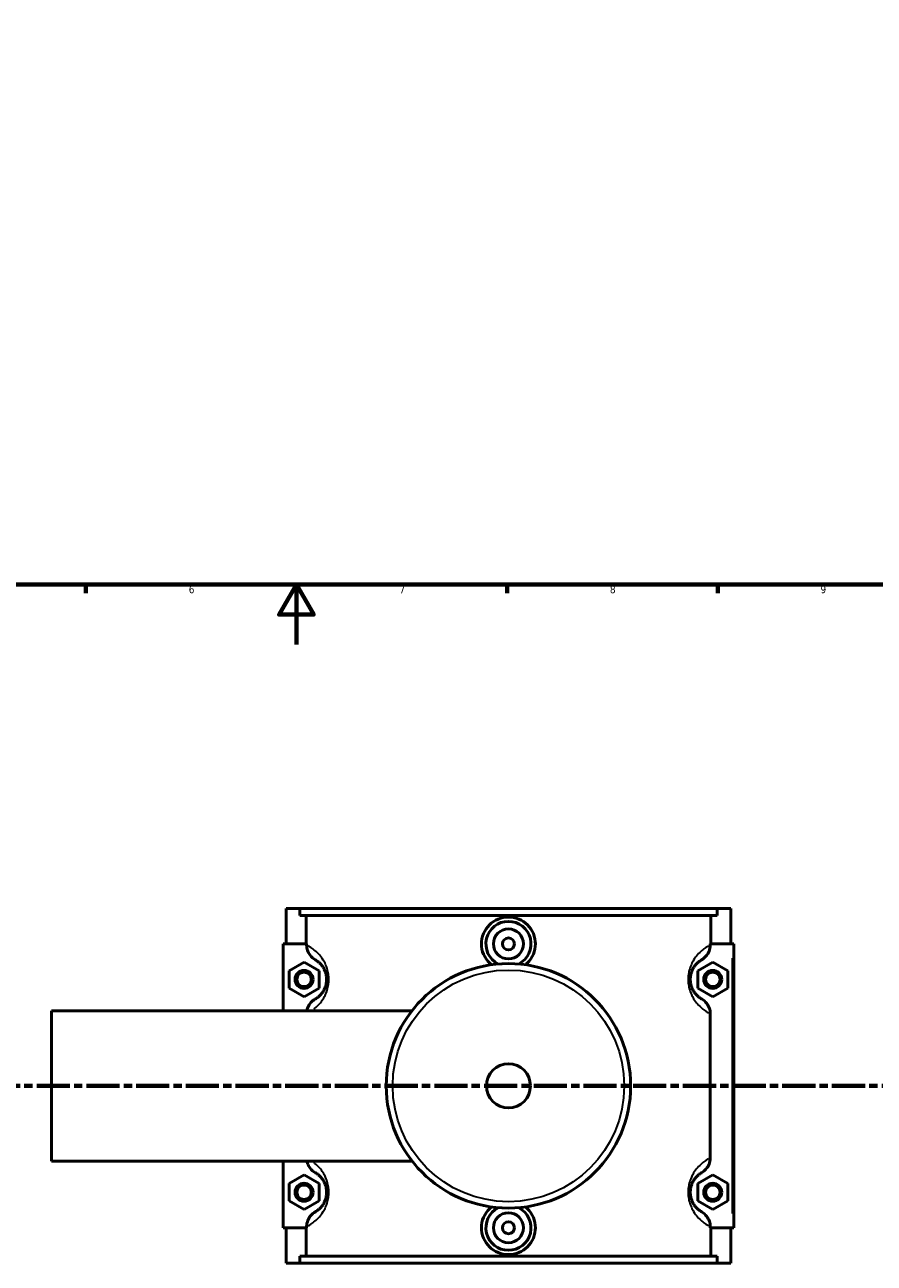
# Model space of a CAD drawing. Header units: millimetres. Extents: x 0 to 964, y -206 to 1211.
# Tile 3 of 8: x 330 to 613, y -206 to 206. Entities that reach past the tile are written whole.
import ezdxf

# ---------------------------------------------------------------- set-up
doc = ezdxf.new("R2010")
doc.units = ezdxf.units.MM
doc.linetypes.add('CHAIN', pattern=[0.3543, 0.2362, -0.0295, 0.0591, -0.0295])
for name, color, linetype, lineweight in [('Border (ISO)', 7, 'Continuous', 70), ('Section Line (ISO)', 7, 'CHAIN', 70), ('Visible (ISO)', 7, 'Continuous', 50), ('Visible Narrow (ISO)', 7, 'Continuous', 35)]:
    doc.layers.add(name, color=color, linetype=linetype, lineweight=lineweight)
doc.styles.add('Label Text (ISO)', font='tahoma.ttf')
doc.styles.add('Note Text (ISO)', font='tahoma.ttf')

# ---------------------------------------------------------------- blocks, each defined once
blk = doc.blocks.new('Borders Default Border')
at = {"layer": 'Border (ISO)'}
for p, q in [((350.42, 20), (350.42, 17.1)), ((490.58, 20), (490.58, 17.1)), ((560.67, 20), (560.67, 17.1))]:
    blk.add_line(p, q, dxfattribs=at)
at = {"layer": 'Border (ISO)', "flags": 128}
for points in [[(20, 20), (20, 574), (821, 574), (821, 20), (20, 20)], [(420.5, 0), (420.5, 20), (414.73, 10), (426.27, 10), (420.5, 20)]]:
    blk.add_lwpolyline(points, dxfattribs=at)
at = {"layer": 'Border (ISO)', "color": 232, "true_color": 0xca0064, "char_height": 2.5, "attachment_point": 7, "style": 'Note Text (ISO)'}
for s, insert in [('6', (384.66, 17.05)), ('7', (454.77, 17.1)), ('8', (524.81, 17.04)), ('9', (594.88, 17.05))]:
    blk.add_mtext(s, dxfattribs=dict(at, insert=insert))
blk = doc.blocks.new('2dTransSection0')
at = {"layer": 'Section Line (ISO)', "linetype": 'CHAIN', "ltscale": 46.681}
blk.add_line((284.45, -146.75), (708.87, -146.75), dxfattribs=at)
at = {"layer": 'Section Line (ISO)', "linetype": 'Continuous', "lineweight": 140}
for p, q in [((284.45, -146.75), (295.39, -146.75)), ((697.93, -146.75), (708.87, -146.75))]:
    blk.add_line(p, q, dxfattribs=at)
at = {"layer": 'Section Line (ISO)', "linetype": 'Continuous'}
for p, q in [((289.92, -146.75), (289.42, -149.25)), ((289.92, -149.25), (289.92, -146.75)), ((290.42, -149.25), (289.92, -146.75)), ((703.4, -146.75), (702.9, -149.25)), ((703.4, -149.25), (703.4, -146.75)), ((703.9, -149.25), (703.4, -146.75)), ((289.42, -149.25), (290.42, -149.25)), ((289.92, -154.16), (289.92, -149.25)), ((702.9, -149.25), (703.9, -149.25)), ((703.4, -154.16), (703.4, -149.25))]:
    blk.add_line(p, q, dxfattribs=at)
at = {"layer": 'Section Line (ISO)', "linetype": 'Continuous', "flags": 128}
for points in [[(290.42, -149.25), (289.92, -146.75), (289.42, -149.25), (290.42, -149.25)], [(703.9, -149.25), (703.4, -146.75), (702.9, -149.25), (703.9, -149.25)]]:
    blk.add_lwpolyline(points, dxfattribs=at)
at = {"layer": 'Section Line (ISO)'}
for points in [[(290.42, -149.25), (289.92, -146.75), (289.42, -149.25), (290.42, -149.25)], [(703.9, -149.25), (703.4, -146.75), (702.9, -149.25), (703.9, -149.25)]]:
    blk.add_solid(points, dxfattribs=at)
at = {"layer": 'Section Line (ISO)', "char_height": 3.5, "attachment_point": 7, "style": 'Label Text (ISO)'}
for insert in [(288.43, -158.75), (701.91, -158.75)]:
    blk.add_mtext('A', dxfattribs=dict(at, insert=insert))

msp = doc.modelspace()

# ---------------------------------------------------------------- linework, layer by layer
at = {"layer": 'Visible (ISO)'}
for p, q in [((417.031, -87.754), (417.031, -99.554)), ((417.031, -87.754), (421.566, -87.754)), ((421.566, -87.754), (560.496, -87.754)), ((421.566, -90.114), (421.566, -87.754)), ((560.496, -90.114), (421.566, -90.114)), ((423.67, -99.554), (423.67, -90.114)), ((558.392, -99.554), (558.392, -90.114)), ((560.496, -87.754), (560.496, -90.114)), ((560.496, -87.754), (565.031, -87.754)), ((565.031, -87.754), (565.031, -99.554)), ((423.882, -99.554), (416.031, -99.554)), ((416.031, -99.554), (416.031, -121.754)), ((423.882, -99.554), (423.882, -99.94)), ((558.18, -99.94), (558.18, -99.554)), ((558.18, -99.554), (565.531, -99.554)), ((565.531, -99.554), (566.031, -99.554)), ((566.031, -193.954), (566.031, -99.554)), ((418.031, -108.467), (423.031, -105.581)), ((423.031, -105.581), (428.031, -108.467)), ((559.031, -105.581), (554.031, -108.467)), ((564.031, -108.467), (559.031, -105.581)), ((418.031, -114.241), (418.031, -108.467)), ((428.031, -108.467), (428.031, -114.241)), ((554.031, -108.467), (554.031, -114.241)), ((564.031, -114.241), (564.031, -108.467)), ((423.031, -117.128), (418.031, -114.241)), ((428.031, -114.241), (423.031, -117.128)), ((554.031, -114.241), (559.031, -117.128)), ((559.031, -117.128), (564.031, -114.241)), ((339.031, -171.754), (339.031, -121.754)), ((339.031, -121.754), (458.957, -121.754)), ((558.18, -170.74), (558.18, -122.768)), ((339.031, -171.754), (458.957, -171.754)), ((416.031, -171.754), (416.031, -193.954)), ((418.031, -179.267), (423.031, -176.381)), ((423.031, -176.381), (428.031, -179.267)), ((559.031, -176.381), (554.031, -179.267)), ((564.031, -179.267), (559.031, -176.381)), ((418.031, -185.041), (418.031, -179.267)), ((428.031, -179.267), (428.031, -185.041)), ((554.031, -179.267), (554.031, -185.041)), ((564.031, -185.041), (564.031, -179.267)), ((423.031, -187.928), (418.031, -185.041)), ((428.031, -185.041), (423.031, -187.928)), ((554.031, -185.041), (559.031, -187.928)), ((559.031, -187.928), (564.031, -185.041)), ((423.882, -193.568), (423.882, -193.954)), ((558.18, -193.954), (558.18, -193.568)), ((416.031, -193.954), (423.882, -193.954)), ((417.031, -193.954), (417.031, -205.754)), ((423.67, -203.394), (423.67, -193.954)), ((565.531, -193.954), (558.18, -193.954)), ((558.392, -203.394), (558.392, -193.954)), ((565.031, -193.954), (565.031, -205.754)), ((566.031, -193.954), (565.531, -193.954)), ((421.566, -205.754), (417.031, -205.754)), ((560.496, -203.394), (421.566, -203.394)), ((421.566, -205.754), (421.566, -203.394)), ((421.566, -205.754), (560.496, -205.754)), ((560.496, -203.394), (560.496, -205.754)), ((565.031, -205.754), (560.496, -205.754))]:
    msp.add_line(p, q, dxfattribs=at)
for centre, radius in [((491.031, -99.554), 5), ((491.031, -99.554), 2), ((491.031, -146.754), 40.667), ((423.031, -111.354), 3), ((423.031, -111.354), 2.4), ((559.031, -111.354), 3), ((559.031, -111.354), 2.4), ((491.031, -146.754), 7.32), ((423.031, -182.154), 3), ((423.031, -182.154), 2.4), ((559.031, -182.154), 3), ((559.031, -182.154), 2.4), ((491.031, -193.954), 5), ((491.031, -193.954), 2)]:
    msp.add_circle(centre, radius, dxfattribs=at)
for centre, start, end in [((491.031, -99.554), 297.09262, 242.90738), ((491.031, -193.954), 117.09262, 62.90738)]:
    msp.add_arc(centre, 7.5, start, end, dxfattribs=at)
for points, knots in [([(485.379, -106.481), (485.138, -106.288), (484.91, -106.085), (483.9, -105.083), (483.206, -104.08), (482.285, -101.879), (482.058, -100.68), (482.058, -98.429), (482.285, -97.23), (483.206, -95.028), (483.9, -94.025), (485.494, -92.445), (486.502, -91.762), (488.708, -90.855), (489.907, -90.632), (492.155, -90.632), (493.354, -90.855), (495.561, -91.762), (496.568, -92.445), (498.163, -94.025), (498.856, -95.028), (499.777, -97.23), (500.004, -98.429), (500.004, -99.554)], [1.9341947, 1.9341947, 1.9341947, 1.9341947, 2.0242649, 2.0242649, 2.3619433, 2.3619433, 2.6996216, 2.6996216, 3.0373, 3.0373, 3.3749784, 3.3749784, 3.7122055, 3.7122055, 4.0494325, 4.0494325, 4.3866595, 4.3866595, 4.7238865, 4.7238865, 5.0615649, 5.0615649, 5.3992433, 5.3992433, 5.3992433, 5.3992433]), ([(423.882, -99.94), (423.882, -100.549), (423.984, -101.154), (424.379, -102.305), (424.669, -102.844), (425.509, -103.948), (426.102, -104.467), (426.778, -104.857)], [-0.59925777, -0.59925777, -0.59925777, -0.59925777, -0.4163892, -0.4163892, -0.23390893, -0.23390893, 0, 0, 0, 0]), ([(500.004, -99.554), (500.004, -100.68), (499.777, -101.879), (498.856, -104.08), (498.163, -105.083), (497.152, -106.085), (496.924, -106.288), (496.684, -106.481)], [0, 0, 0, 0, 0.33767839, 0.33767839, 0.67535678, 0.67535678, 0.765427, 0.765427, 0.765427, 0.765427]), ([(555.285, -104.857), (555.84, -104.537), (556.34, -104.129), (557.191, -103.162), (557.535, -102.608), (558.042, -101.35), (558.18, -100.649), (558.18, -99.94)], [-0.59863365, -0.59863365, -0.59863365, -0.59863365, -0.40662265, -0.40662265, -0.21260395, -0.21260395, 0, 0, 0, 0]), ([(426.778, -104.857), (426.958, -104.961), (427.161, -105.088), (427.602, -105.402), (427.838, -105.587), (428.339, -106.044), (428.603, -106.316), (429.1, -106.932), (429.331, -107.26), (429.694, -107.899), (429.833, -108.177), (430.1, -108.821), (430.226, -109.195), (430.404, -109.934), (430.465, -110.291), (430.52, -110.887), (430.531, -111.121), (430.531, -111.354), (430.531, -111.588), (430.52, -111.821), (430.465, -112.418), (430.404, -112.774), (430.226, -113.514), (430.1, -113.887), (429.833, -114.531), (429.694, -114.809), (429.331, -115.449), (429.1, -115.776), (428.603, -116.393), (428.339, -116.664), (427.838, -117.121), (427.602, -117.306), (427.161, -117.621), (426.958, -117.748), (426.778, -117.851)], [0.6648642, 0.6648642, 0.6648642, 0.6648642, 1.0699097, 1.0699097, 1.4614269, 1.4614269, 1.8494861, 1.8494861, 2.1773524, 2.1773524, 2.390599, 2.390599, 2.6259193, 2.6259193, 2.8201987, 2.8201987, 2.9416233, 2.9416233, 2.9416233, 3.0630479, 3.0630479, 3.2573272, 3.2573272, 3.4926475, 3.4926475, 3.7058942, 3.7058942, 4.0337604, 4.0337604, 4.4218196, 4.4218196, 4.8133368, 4.8133368, 5.2183823, 5.2183823, 5.2183823, 5.2183823]), ([(555.285, -117.851), (555.105, -117.748), (554.901, -117.621), (554.46, -117.306), (554.224, -117.121), (553.724, -116.664), (553.459, -116.393), (552.963, -115.776), (552.732, -115.449), (552.368, -114.809), (552.229, -114.531), (551.962, -113.887), (551.837, -113.514), (551.659, -112.774), (551.598, -112.418), (551.542, -111.821), (551.531, -111.588), (551.531, -111.354), (551.531, -111.121), (551.542, -110.887), (551.598, -110.291), (551.659, -109.934), (551.837, -109.195), (551.962, -108.821), (552.229, -108.177), (552.368, -107.899), (552.732, -107.26), (552.963, -106.932), (553.459, -106.316), (553.724, -106.044), (554.224, -105.587), (554.46, -105.402), (554.901, -105.088), (555.105, -104.961), (555.285, -104.857)], [0.6648642, 0.6648642, 0.6648642, 0.6648642, 1.0699087, 1.0699087, 1.4614272, 1.4614272, 1.8494864, 1.8494864, 2.1773525, 2.1773525, 2.3905991, 2.3905991, 2.6259193, 2.6259193, 2.8201987, 2.8201987, 2.9416233, 2.9416233, 2.9416233, 3.0630479, 3.0630479, 3.2573272, 3.2573272, 3.4926474, 3.4926474, 3.705894, 3.705894, 4.0337601, 4.0337601, 4.4218193, 4.4218193, 4.8133379, 4.8133379, 5.2183823, 5.2183823, 5.2183823, 5.2183823]), ([(426.778, -117.851), (426.223, -118.171), (425.722, -118.58), (424.872, -119.546), (424.528, -120.1), (424.148, -121.042), (424.045, -121.395), (423.977, -121.754)], [-0.59863365, -0.59863365, -0.59863365, -0.59863365, -0.40662265, -0.40662265, -0.21260395, -0.21260395, -0.10230413, -0.10230413, -0.10230413, -0.10230413]), ([(558.18, -122.768), (558.18, -122.159), (558.078, -121.555), (557.683, -120.404), (557.394, -119.865), (556.553, -118.76), (555.96, -118.241), (555.285, -117.851)], [-0.59925777, -0.59925777, -0.59925777, -0.59925777, -0.4163892, -0.4163892, -0.23390893, -0.23390893, 0, 0, 0, 0]), ([(423.977, -171.754), (424.026, -172.017), (424.095, -172.276), (424.379, -173.105), (424.669, -173.644), (425.509, -174.748), (426.102, -175.267), (426.778, -175.657)], [-0.4969218, -0.4969218, -0.4969218, -0.4969218, -0.4163892, -0.4163892, -0.23390893, -0.23390893, 0, 0, 0, 0]), ([(555.285, -175.657), (555.84, -175.337), (556.34, -174.929), (557.191, -173.962), (557.535, -173.408), (558.042, -172.15), (558.18, -171.449), (558.18, -170.74)], [-0.59863365, -0.59863365, -0.59863365, -0.59863365, -0.40662265, -0.40662265, -0.21260395, -0.21260395, 0, 0, 0, 0]), ([(426.778, -175.657), (426.958, -175.761), (427.161, -175.888), (427.602, -176.202), (427.838, -176.387), (428.339, -176.844), (428.603, -177.116), (429.1, -177.732), (429.331, -178.06), (429.694, -178.699), (429.833, -178.977), (430.1, -179.621), (430.226, -179.995), (430.404, -180.734), (430.465, -181.091), (430.52, -181.687), (430.531, -181.921), (430.531, -182.154), (430.531, -182.388), (430.52, -182.621), (430.465, -183.218), (430.404, -183.574), (430.226, -184.314), (430.1, -184.687), (429.833, -185.331), (429.694, -185.609), (429.331, -186.249), (429.1, -186.576), (428.603, -187.193), (428.339, -187.464), (427.838, -187.921), (427.602, -188.106), (427.161, -188.421), (426.958, -188.548), (426.778, -188.651)], [0.6648642, 0.6648642, 0.6648642, 0.6648642, 1.0699096, 1.0699096, 1.4614269, 1.4614269, 1.8494862, 1.8494862, 2.1773524, 2.1773524, 2.390599, 2.390599, 2.6259193, 2.6259193, 2.8201987, 2.8201987, 2.9416233, 2.9416233, 2.9416233, 3.0630479, 3.0630479, 3.2573272, 3.2573272, 3.4926475, 3.4926475, 3.7058941, 3.7058941, 4.0337604, 4.0337604, 4.4218196, 4.4218196, 4.8133369, 4.8133369, 5.2183823, 5.2183823, 5.2183823, 5.2183823]), ([(555.285, -188.651), (555.105, -188.548), (554.901, -188.421), (554.46, -188.106), (554.224, -187.921), (553.724, -187.464), (553.459, -187.193), (552.963, -186.576), (552.732, -186.249), (552.368, -185.609), (552.229, -185.331), (551.962, -184.687), (551.837, -184.314), (551.659, -183.574), (551.598, -183.218), (551.542, -182.621), (551.531, -182.388), (551.531, -182.154), (551.531, -181.921), (551.542, -181.687), (551.598, -181.091), (551.659, -180.734), (551.837, -179.995), (551.962, -179.621), (552.229, -178.977), (552.368, -178.699), (552.732, -178.06), (552.963, -177.732), (553.459, -177.116), (553.724, -176.844), (554.224, -176.387), (554.46, -176.202), (554.901, -175.888), (555.105, -175.761), (555.285, -175.657)], [0.6648113, 0.6648113, 0.6648113, 0.6648113, 1.0698534, 1.0698534, 1.4613751, 1.4613751, 1.8494342, 1.8494342, 2.1773, 2.1773, 2.3905464, 2.3905464, 2.6258664, 2.6258664, 2.8201458, 2.8201458, 2.9415704, 2.9415704, 2.9415704, 3.062995, 3.062995, 3.2572743, 3.2572743, 3.4925944, 3.4925944, 3.7058407, 3.7058407, 4.0337066, 4.0337066, 4.4217656, 4.4217656, 4.8132874, 4.8132874, 5.2183294, 5.2183294, 5.2183294, 5.2183294]), ([(426.778, -188.651), (426.223, -188.971), (425.722, -189.38), (424.872, -190.346), (424.528, -190.9), (424.021, -192.158), (423.882, -192.859), (423.882, -193.568)], [-0.59863365, -0.59863365, -0.59863365, -0.59863365, -0.40662265, -0.40662265, -0.21260395, -0.21260395, 0, 0, 0, 0]), ([(500.004, -193.954), (500.004, -195.08), (499.777, -196.279), (498.856, -198.48), (498.163, -199.483), (496.568, -201.063), (495.561, -201.747), (493.354, -202.653), (492.155, -202.876), (489.907, -202.876), (488.708, -202.653), (486.502, -201.747), (485.494, -201.063), (483.9, -199.483), (483.206, -198.48), (482.285, -196.279), (482.058, -195.08), (482.058, -193.954), (482.058, -192.829), (482.285, -191.63), (483.206, -189.428), (483.9, -188.425), (484.91, -187.424), (485.138, -187.22), (485.379, -187.027)], [2.6996216, 2.6996216, 2.6996216, 2.6996216, 3.0373, 3.0373, 3.3749784, 3.3749784, 3.7122055, 3.7122055, 4.0494325, 4.0494325, 4.3866595, 4.3866595, 4.7238865, 4.7238865, 5.0615649, 5.0615649, 5.3992433, 5.3992433, 5.3992433, 5.7369217, 5.7369217, 6.0746001, 6.0746001, 6.1646703, 6.1646703, 6.1646703, 6.1646703]), ([(496.684, -187.027), (496.924, -187.22), (497.152, -187.424), (498.163, -188.425), (498.856, -189.428), (499.777, -191.63), (500.004, -192.829), (500.004, -193.954)], [7.33343795, 7.33343795, 7.33343795, 7.33343795, 7.42350817, 7.42350817, 7.76118656, 7.76118656, 8.09886495, 8.09886495, 8.09886495, 8.09886495]), ([(558.18, -193.568), (558.18, -192.959), (558.078, -192.355), (557.683, -191.204), (557.394, -190.665), (556.553, -189.56), (555.96, -189.041), (555.285, -188.651)], [-0.59925777, -0.59925777, -0.59925777, -0.59925777, -0.4163892, -0.4163892, -0.23390893, -0.23390893, 0, 0, 0, 0])]:
    msp.add_open_spline(points, degree=3, knots=knots, dxfattribs=at)
at = {"layer": 'Visible Narrow (ISO)'}
msp.add_line((565.531, -104.274), (565.531, -189.234), dxfattribs=at)
msp.add_circle((491.031, -146.754), 38.525, dxfattribs=at)
for points, knots in [([(426.305, -121.232), (426.418, -121.143), (426.532, -121.05), (427.118, -120.558), (427.616, -120.088), (428.552, -119.019), (428.987, -118.451), (429.672, -117.342), (429.933, -116.861), (430.436, -115.744), (430.673, -115.097), (431.008, -113.815), (431.123, -113.198), (431.228, -112.164), (431.249, -111.759), (431.249, -111.354), (431.249, -110.949), (431.228, -110.545), (431.123, -109.511), (431.008, -108.893), (430.673, -107.611), (430.436, -106.964), (429.933, -105.847), (429.672, -105.366), (428.987, -104.257), (428.552, -103.689), (427.616, -102.621), (427.118, -102.15), (426.175, -101.358), (425.73, -101.037), (424.99, -100.552), (424.683, -100.369), (424.402, -100.214)], [-4.517898, -4.517898, -4.517898, -4.517898, -4.4218196, -4.4218196, -4.0337604, -4.0337604, -3.7058942, -3.7058942, -3.4926475, -3.4926475, -3.2573272, -3.2573272, -3.0630479, -3.0630479, -2.9416233, -2.9416233, -2.9416233, -2.8201987, -2.8201987, -2.6259193, -2.6259193, -2.390599, -2.390599, -2.1773524, -2.1773524, -1.8494861, -1.8494861, -1.4614269, -1.4614269, -1.0699097, -1.0699097, -0.7520469, -0.7520469, -0.7520469, -0.7520469]), ([(557.578, -100.26), (557.32, -100.405), (557.04, -100.573), (556.333, -101.037), (555.888, -101.358), (554.945, -102.15), (554.446, -102.621), (553.511, -103.689), (553.075, -104.257), (552.39, -105.366), (552.129, -105.847), (551.626, -106.964), (551.389, -107.611), (551.054, -108.893), (550.939, -109.511), (550.835, -110.545), (550.814, -110.949), (550.814, -111.354), (550.814, -111.759), (550.835, -112.164), (550.939, -113.198), (551.054, -113.815), (551.389, -115.097), (551.626, -115.744), (552.129, -116.861), (552.39, -117.342), (553.075, -118.451), (553.511, -119.019), (554.446, -120.088), (554.945, -120.558), (555.888, -121.35), (556.333, -121.671), (557.04, -122.136), (557.32, -122.303), (557.578, -122.449)], [-5.1005345, -5.1005345, -5.1005345, -5.1005345, -4.8133379, -4.8133379, -4.4218193, -4.4218193, -4.0337601, -4.0337601, -3.705894, -3.705894, -3.4926474, -3.4926474, -3.2573272, -3.2573272, -3.0630479, -3.0630479, -2.9416233, -2.9416233, -2.9416233, -2.8201987, -2.8201987, -2.6259193, -2.6259193, -2.3905991, -2.3905991, -2.1773525, -2.1773525, -1.8494864, -1.8494864, -1.4614272, -1.4614272, -1.0699087, -1.0699087, -0.782712, -0.782712, -0.782712, -0.782712]), ([(424.402, -193.294), (424.683, -193.139), (424.99, -192.957), (425.73, -192.471), (426.175, -192.15), (427.118, -191.358), (427.616, -190.888), (428.552, -189.819), (428.987, -189.251), (429.672, -188.142), (429.933, -187.661), (430.436, -186.544), (430.673, -185.897), (431.008, -184.615), (431.123, -183.998), (431.228, -182.964), (431.249, -182.559), (431.249, -182.154), (431.249, -181.749), (431.228, -181.345), (431.123, -180.311), (431.008, -179.693), (430.673, -178.411), (430.436, -177.764), (429.933, -176.647), (429.672, -176.166), (428.987, -175.057), (428.552, -174.489), (427.616, -173.421), (427.118, -172.95), (426.532, -172.458), (426.418, -172.365), (426.305, -172.277)], [-5.1311996, -5.1311996, -5.1311996, -5.1311996, -4.8133369, -4.8133369, -4.4218196, -4.4218196, -4.0337604, -4.0337604, -3.7058941, -3.7058941, -3.4926475, -3.4926475, -3.2573272, -3.2573272, -3.0630479, -3.0630479, -2.9416233, -2.9416233, -2.9416233, -2.8201987, -2.8201987, -2.6259193, -2.6259193, -2.390599, -2.390599, -2.1773524, -2.1773524, -1.8494862, -1.8494862, -1.4614269, -1.4614269, -1.3653485, -1.3653485, -1.3653485, -1.3653485]), ([(557.578, -171.06), (557.32, -171.205), (557.04, -171.373), (556.333, -171.837), (555.888, -172.158), (554.945, -172.95), (554.446, -173.421), (553.511, -174.489), (553.075, -175.057), (552.39, -176.166), (552.129, -176.647), (551.626, -177.764), (551.389, -178.411), (551.054, -179.693), (550.939, -180.311), (550.835, -181.345), (550.814, -181.749), (550.814, -182.154), (550.814, -182.559), (550.835, -182.964), (550.939, -183.998), (551.054, -184.615), (551.389, -185.897), (551.626, -186.544), (552.129, -187.661), (552.39, -188.142), (553.075, -189.251), (553.511, -189.819), (554.446, -190.888), (554.945, -191.358), (555.888, -192.15), (556.333, -192.471), (557.04, -192.936), (557.32, -193.103), (557.578, -193.249)], [-5.1004817, -5.1004817, -5.1004817, -5.1004817, -4.8132874, -4.8132874, -4.4217656, -4.4217656, -4.0337066, -4.0337066, -3.7058407, -3.7058407, -3.4925944, -3.4925944, -3.2572743, -3.2572743, -3.062995, -3.062995, -2.9415704, -2.9415704, -2.9415704, -2.8201458, -2.8201458, -2.6258664, -2.6258664, -2.3905464, -2.3905464, -2.1773, -2.1773, -1.8494342, -1.8494342, -1.4613751, -1.4613751, -1.0698534, -1.0698534, -0.7826591, -0.7826591, -0.7826591, -0.7826591])]:
    msp.add_open_spline(points, degree=3, knots=knots, dxfattribs=at)

# ---------------------------------------------------------------- block references
msp.add_blockref('Borders Default Border', (0, 0))
at = {"layer": 'Section Line (ISO)'}
msp.add_blockref('2dTransSection0', (0, 0), dxfattribs=at)

doc.saveas('drawing.dxf')
